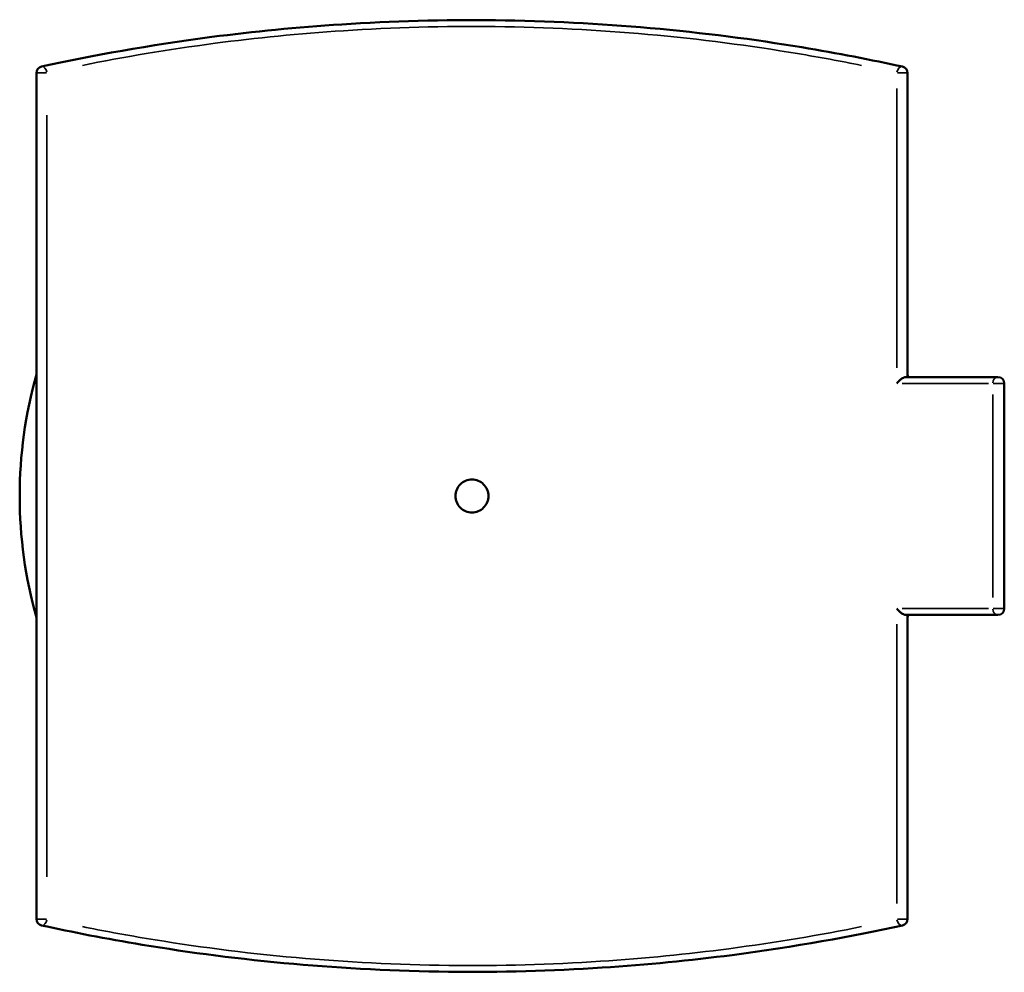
# Model space of a CAD drawing. Header units: millimetres. Extents: x -203 to 1361, y -251 to 1202.
# Tile 4 of 7: x 346 to 657, y 747 to 1047. Entities that reach past the tile are written whole.
import ezdxf

# ---------------------------------------------------------------- set-up
doc = ezdxf.new("R2010")
doc.units = ezdxf.units.MM
doc.layers.add('Visible (ANSI)', color=7, linetype='Continuous', lineweight=50)
doc.layers.add('Visible Narrow (ANSI)', color=7, linetype='Continuous', lineweight=35)

msp = doc.modelspace()

# ---------------------------------------------------------------- linework, layer by layer
at = {"layer": 'Visible (ANSI)'}
for p, q in [((351.656, 1030.69), (351.656, 763.906)), ((626.156, 934.798), (626.156, 1030.69)), ((654.656, 934.798), (625.635, 934.798)), ((656.656, 861.798), (656.656, 932.798)), ((625.635, 859.798), (654.656, 859.798)), ((626.156, 763.906), (626.156, 859.798))]:
    msp.add_line(p, q, dxfattribs=at)
for centre, radius, start, end in [((353.656, 1030.69), 2, 102.32894, 180), ((624.156, 1030.69), 2, 0, 77.67106), ((488.906, 897.298), 142.5, 164.399, 195.601), ((488.906, 897.298), 142.5, 15.25752, 15.601), ((654.656, 932.798), 2, 0, 90), ((488.906, 897.298), 142.5, 344.399, 344.74248), ((654.656, 861.798), 2, 270, 0), ((353.656, 763.906), 2, 180, 257.67106), ((624.156, 763.906), 2, 282.32894, 0)]:
    msp.add_arc(centre, radius, start, end, dxfattribs=at)
for points, knots in [([(624.583, 1032.643), (614.808, 1034.78), (604.166, 1036.862), (577.927, 1041.212), (561.823, 1043.325), (529.218, 1046.216), (512.796, 1047.063), (480.057, 1047.443), (463.748, 1046.999), (433.783, 1045.059), (420.035, 1043.692), (387.28, 1039.431), (369.104, 1036.113), (353.229, 1032.643)], [0, 0, 0, 0, 3.9873248, 3.9873248, 9.2318289, 9.2318289, 14.1720052, 14.1720052, 19.0298583, 19.0298583, 23.3412386, 23.3412386, 29.8163918, 29.8163918, 29.8163918, 29.8163918]), ([(622.817, 932.798), (622.819, 932.8), (622.82, 932.802), (623.088, 933.162), (623.412, 933.514), (624.037, 934.064), (624.32, 934.272), (624.795, 934.553), (625.002, 934.653), (625.358, 934.77), (625.505, 934.798), (625.635, 934.798)], [-0.00089172, -0.00089172, -0.00089172, -0.00089172, 0, 0, 0.1517634, 0.1517634, 0.27086472, 0.27086472, 0.35957903, 0.35957903, 0.43114352, 0.43114352, 0.43114352, 0.43114352]), ([(494.106, 897.298), (494.106, 896.645), (493.976, 895.948), (493.445, 894.667), (493.045, 894.082), (492.122, 893.159), (491.537, 892.759), (490.256, 892.228), (489.559, 892.098), (488.253, 892.098), (487.557, 892.228), (486.276, 892.759), (485.691, 893.159), (484.768, 894.082), (484.367, 894.667), (483.837, 895.948), (483.706, 896.645), (483.706, 897.95), (483.837, 898.647), (484.367, 899.928), (484.768, 900.513), (485.691, 901.436), (486.276, 901.836), (487.557, 902.367), (488.253, 902.498), (489.559, 902.498), (490.256, 902.367), (491.537, 901.836), (492.122, 901.436), (493.045, 900.513), (493.445, 899.928), (493.976, 898.647), (494.106, 897.95), (494.106, 897.298)], [0, 0, 0, 0, 0.1958865, 0.1958865, 0.3917731, 0.3917731, 0.5876596, 0.5876596, 0.7835462, 0.7835462, 0.9794327, 0.9794327, 1.1753193, 1.1753193, 1.3712058, 1.3712058, 1.5670924, 1.5670924, 1.7629789, 1.7629789, 1.9588655, 1.9588655, 2.154752, 2.154752, 2.3506386, 2.3506386, 2.5465251, 2.5465251, 2.7424117, 2.7424117, 2.9382982, 2.9382982, 3.1341848, 3.1341848, 3.1341848, 3.1341848]), ([(622.817, 861.798), (622.819, 861.795), (622.82, 861.793), (623.088, 861.433), (623.412, 861.081), (624.037, 860.531), (624.32, 860.323), (624.795, 860.042), (625.002, 859.943), (625.358, 859.825), (625.505, 859.798), (625.635, 859.798)], [-0.73674045, -0.73674045, -0.73674045, -0.73674045, -0.73601148, -0.73601148, -0.61194684, -0.61194684, -0.51458303, -0.51458303, -0.44206022, -0.44206022, -0.38355717, -0.38355717, -0.38355717, -0.38355717]), ([(353.229, 761.952), (363.005, 759.815), (373.646, 757.733), (399.885, 753.383), (415.989, 751.27), (448.595, 748.379), (465.017, 747.532), (497.756, 747.152), (514.064, 747.597), (544.031, 749.536), (557.778, 750.903), (590.534, 755.164), (608.709, 758.482), (624.583, 761.952)], [0, 0, 0, 0, 3.9873312, 3.9873312, 9.2318343, 9.2318343, 14.1720138, 14.1720138, 19.0298662, 19.0298662, 23.3414455, 23.3414455, 29.8163918, 29.8163918, 29.8163918, 29.8163918])]:
    msp.add_open_spline(points, degree=3, knots=knots, dxfattribs=at)
at = {"layer": 'Visible Narrow (ANSI)'}
for p, q in [((354.816, 1030.69), (351.669, 1030.69)), ((626.143, 1030.69), (622.997, 1030.69)), ((622.817, 1025.795), (622.817, 937.692)), ((354.995, 777.245), (354.995, 1017.35)), ((624.507, 932.798), (651.697, 932.798)), ((656.64, 932.798), (653.173, 932.798)), ((653.015, 929.248), (653.015, 865.348)), ((651.697, 861.798), (624.507, 861.798)), ((653.173, 861.798), (656.64, 861.798)), ((622.817, 856.903), (622.817, 768.8)), ((351.669, 763.906), (354.816, 763.906)), ((622.997, 763.906), (626.143, 763.906))]:
    msp.add_line(p, q, dxfattribs=at)
for centre, major_axis, ratio, start_param, end_param in [((353.656, 1030.69), (-0.427, 1.954), 0.6609021, 4.6546443, 6.1974726), ((624.156, 1030.69), (0.427, 1.954), 0.6609021, 0.0857127, 1.628541), ((654.656, 932.798), (0, 2), 0.8205446, 0.0785398, 1.4922565), ((654.656, 861.798), (0, -2), 0.8205446, 4.7909288, 6.2046455), ((353.656, 763.906), (-0.427, -1.954), 0.6609021, 0.0857127, 1.628541), ((624.156, 763.906), (0.427, -1.954), 0.6609021, 4.6546443, 6.1974726)]:
    msp.add_ellipse(centre, major_axis=major_axis, ratio=ratio, start_param=start_param, end_param=end_param, dxfattribs=at)
for points, knots in [([(366.169, 1033.047), (379.002, 1035.631), (393.071, 1038.043), (420.932, 1041.703), (434.5, 1043.066), (464.076, 1045), (480.172, 1045.443), (512.485, 1045.064), (528.693, 1044.22), (560.874, 1041.337), (576.768, 1039.231), (598.484, 1035.595), (605.22, 1034.343), (611.646, 1033.048)], [-28.3255722, -28.3255722, -28.3255722, -28.3255722, -23.3412386, -23.3412386, -19.0298583, -19.0298583, -14.1720052, -14.1720052, -9.2318289, -9.2318289, -3.9873248, -3.9873248, -1.4908196, -1.4908196, -1.4908196, -1.4908196]), ([(611.644, 761.548), (598.811, 758.964), (584.743, 756.552), (556.882, 752.892), (543.313, 751.529), (513.737, 749.596), (497.641, 749.152), (465.328, 749.531), (449.12, 750.375), (416.938, 753.258), (401.044, 755.364), (379.329, 759), (372.593, 760.252), (366.167, 761.547)], [-28.3255722, -28.3255722, -28.3255722, -28.3255722, -23.3414455, -23.3414455, -19.0298662, -19.0298662, -14.1720138, -14.1720138, -9.2318343, -9.2318343, -3.9873312, -3.9873312, -1.4908196, -1.4908196, -1.4908196, -1.4908196])]:
    msp.add_open_spline(points, degree=3, knots=knots, dxfattribs=at)

doc.saveas('drawing.dxf')
